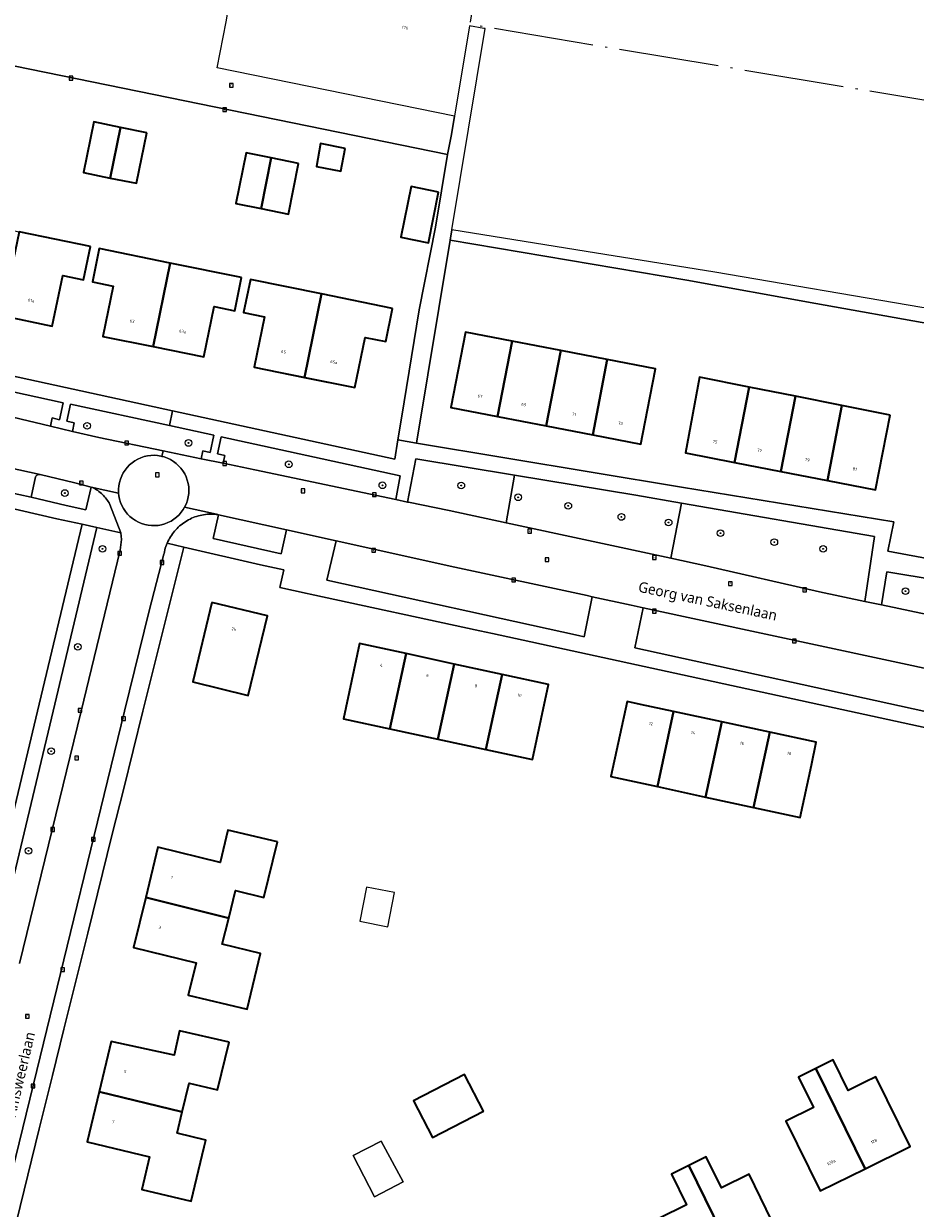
# Model space of a CAD drawing. Header units: metres. Extents: x 253733 to 254887, y 592782 to 593713.
# Tile 10 of 27: x 254018 to 254125, y 593077 to 593219. Entities that reach past the tile are written whole.
import ezdxf
from ezdxf.enums import TextEntityAlignment as Align

# ---------------------------------------------------------------- set-up
doc = ezdxf.new("R2010")
doc.units = ezdxf.units.M
doc.linetypes.add('AL-NAP_LIJN', pattern=[15.25, 12, -1.5, 0.25, -1.5])
for name, color, linetype, lineweight in [('B-WE-GR-BOOM-S', 5, 'Continuous', 25), ('B-WE-OG-BEBOUWING-GV', 2, 'Continuous', 35), ('B-WE-OG-BEBOUWING-T18', 6, 'Continuous', 18), ('B-WE-OG-BEBOUWING_LUIFEL-GV', 2, 'Continuous', 18), ('B-WE-OG-BEBOUWING_OVERBOUWING-GV', 2, 'Continuous', 18), ('B-WE-OG-TERREIN_CULTUURSCHEIDING-GV', 5, 'Continuous', 18), ('B-WE-OG-TERREIN_ERF-GV', 5, 'Continuous', 18), ('B-WE-OG-TOPOGRAFIE-T18', 7, 'Continuous', 18), ('B-WE-RI-GWA_KOLK-S', 6, 'Continuous', 25), ('B-WE-RI-GWA_RIOOLPUT-S', 6, 'Continuous', 25), ('B-WE-VH-VERHARDING_OPEN-GV', 5, 'Continuous', 18), ('X-XX-AL-NAP-G', 7, 'AL-NAP_LIJN', 18)]:
    doc.layers.add(name, color=color, linetype=linetype, lineweight=lineweight)
doc.styles.add('NLCS-ISO', font='NLCS-ISO.ttf')
doc.styles.add('NLCS-ISO-M200-T18', font='NLCS-ISO.ttf', dxfattribs={"height": 0.36})
doc.styles.add('Roelofs', font='segoeui.ttf', dxfattribs={"height": 1.8})

# ---------------------------------------------------------------- blocks, each defined once
blk = doc.blocks.new('SRI-PUT_INSPECTIEPUT_RIOOLPUT-SO')
at = {"color": 0, "linetype": 'ByBlock', "lineweight": 18}
blk.add_lwpolyline([(-1.12, -1.12), (1.12, -1.12), (1.12, 1.12), (-1.12, 1.12)], close=True, dxfattribs=at)
at = {"color": 0, "linetype": 'ByBlock', "lineweight": 18, "style": 'NLCS-ISO'}
blk.add_text('r', height=1.5, dxfattribs=at).set_placement((0, 0.28), align=Align.MIDDLE_CENTER)
blk = doc.blocks.new('SRI-KOLK-SO')
at = {"color": 0, "linetype": 'ByBlock', "lineweight": 18}
blk.add_lwpolyline([(-1.125, -1.125), (1.125, -1.125), (1.125, 1.125), (-1.125, 1.125)], close=True, dxfattribs=at)
at = {"color": 0, "linetype": 'ByBlock', "lineweight": 18, "style": 'NLCS-ISO'}
blk.add_text('k', height=1.5, dxfattribs=at).set_placement((0, 0), align=Align.MIDDLE_CENTER)
blk = doc.blocks.new('SGR-BOOM_01-SO')
at = {"linetype": 'ByBlock', "lineweight": 18}
h = blk.add_hatch(color=0, dxfattribs=at)
h.dxf.hatch_style = 1
edge = h.paths.add_edge_path()
edge.add_arc((0, 0), 0.25, 0, 360)
at = {"color": 0, "linetype": 'ByBlock', "lineweight": 18}
for radius in [2, 0.25]:
    blk.add_circle((0, 0), radius, dxfattribs=at)

msp = doc.modelspace()

# ---------------------------------------------------------------- linework, layer by layer
at = {"layer": 'B-WE-OG-BEBOUWING-GV', "flags": 128}
for points in [[(254029.583, 593206.871), (254026.392, 593207.518), (254025.156, 593201.436), (254028.359, 593200.787)], [(254032.737, 593206.231), (254029.583, 593206.871), (254028.359, 593200.787), (254031.501, 593200.15)], [(254056.578, 593204.347), (254053.625, 593204.938), (254053.132, 593202.16), (254056.066, 593201.608)], [(254047.674, 593203.196), (254044.681, 593203.799), (254043.457, 593197.721), (254046.482, 593197.112)], [(254050.981, 593202.531), (254047.674, 593203.196), (254046.482, 593197.112), (254049.758, 593196.453)], [(254067.817, 593199.075), (254064.515, 593199.749), (254063.278, 593193.688), (254066.584, 593193)], [(254025.992, 593192.545), (254017.425, 593194.325), (254015.332, 593184.254), (254021.391, 593183.005), (254022.649, 593189.061), (254025.16, 593188.54)], [(254035.575, 593190.568), (254027.026, 593192.308), (254026.212, 593188.309), (254028.699, 593187.802), (254027.468, 593181.755), (254033.531, 593180.526)], [(254044.144, 593188.823), (254035.575, 593190.568), (254033.531, 593180.526), (254039.594, 593179.297), (254040.825, 593185.344), (254043.332, 593184.834)], [(254053.749, 593186.862), (254045.193, 593188.602), (254044.382, 593184.614), (254046.888, 593184.104), (254045.658, 593178.058), (254051.709, 593176.832)], [(254062.288, 593185.125), (254053.749, 593186.862), (254051.709, 593176.832), (254057.76, 593175.606), (254058.986, 593181.629), (254061.472, 593181.131)], [(254076.648, 593181.192), (254071.032, 593182.277), (254069.291, 593173.219), (254074.895, 593172.134)], [(254082.501, 593180.061), (254076.648, 593181.192), (254074.895, 593172.134), (254080.748, 593171.002)], [(254088.091, 593178.981), (254082.501, 593180.061), (254080.748, 593171.002), (254086.338, 593169.92)], [(254088.091, 593178.981), (254086.338, 593169.92), (254092.118, 593168.801), (254092.913, 593172.94), (254093.899, 593177.859)], [(254103.363, 593166.61), (254105.126, 593175.667), (254099.172, 593176.844), (254097.493, 593167.753)], [(254105.126, 593175.667), (254103.363, 593166.61), (254108.931, 593165.526), (254110.691, 593174.567)], [(254110.691, 593174.567), (254108.931, 593165.526), (254114.533, 593164.436), (254116.29, 593173.461)], [(254122.096, 593172.313), (254116.29, 593173.461), (254114.533, 593164.436), (254120.338, 593163.306)], [(254040.579, 593149.797), (254038.275, 593140.237), (254044.948, 593138.629), (254047.252, 593148.189)], [(254063.914, 593143.64), (254058.298, 593144.853), (254056.374, 593135.821), (254061.965, 593134.612)], [(254069.682, 593142.395), (254063.914, 593143.64), (254061.965, 593134.612), (254067.733, 593133.365)], [(254075.459, 593141.147), (254069.682, 593142.395), (254067.733, 593133.365), (254073.509, 593132.117)], [(254075.459, 593141.147), (254073.509, 593132.117), (254079.1, 593130.908), (254080.158, 593135.794), (254081.042, 593139.942)], [(254096.064, 593136.688), (254092.095, 593137.544), (254090.472, 593137.894), (254088.527, 593128.868), (254094.115, 593127.661)], [(254101.838, 593135.444), (254096.064, 593136.688), (254094.115, 593127.661), (254099.891, 593126.414)], [(254107.615, 593134.199), (254101.838, 593135.444), (254099.891, 593126.414), (254105.668, 593125.166)], [(254107.615, 593134.199), (254105.668, 593125.166), (254111.259, 593123.959), (254112.621, 593130.252), (254113.204, 593132.994)], [(254048.444, 593121.026), (254042.499, 593122.434), (254041.559, 593118.553), (254034.059, 593120.37), (254032.613, 593114.345), (254032.661, 593114.333), (254042.432, 593111.911), (254042.59, 593111.874), (254043.392, 593115.172), (254046.827, 593114.337)], [(254032.661, 593114.333), (254032.613, 593114.345), (254031.168, 593108.321), (254038.667, 593106.504), (254037.727, 593102.623), (254044.795, 593100.921), (254046.421, 593107.609), (254041.824, 593108.726), (254042.59, 593111.874), (254042.432, 593111.911)], [(254042.641, 593096.978), (254036.678, 593098.312), (254036.023, 593095.384), (254028.453, 593097.031), (254027.007, 593090.997), (254027.044, 593090.989), (254036.955, 593088.582), (254036.997, 593088.572), (254037.829, 593092.044), (254041.262, 593091.221)], [(254113.149, 593093.812), (254119.098, 593081.753), (254124.506, 593084.434), (254120.361, 593092.809), (254119.033, 593092.152), (254117.05, 593091.171), (254115.227, 593094.854)], [(254113.149, 593093.812), (254111.07, 593092.769), (254112.882, 593089.108), (254109.546, 593087.457), (254113.69, 593079.079), (254119.098, 593081.753)], [(254073.205, 593088.668), (254070.924, 593093.071), (254064.79, 593089.893), (254067.071, 593085.49)], [(254036.388, 593086.03), (254036.997, 593088.572), (254036.955, 593088.582), (254027.044, 593090.989), (254027.007, 593090.997), (254025.562, 593084.967), (254033.07, 593083.168), (254032.138, 593079.278), (254038.08, 593077.855), (254039.641, 593084.37), (254039.829, 593085.195)], [(254097.892, 593082.137), (254095.799, 593081.098), (254097.604, 593077.407), (254094.268, 593075.777), (254098.408, 593067.362), (254103.826, 593070.028)], [(254097.892, 593082.137), (254103.826, 593070.028), (254109.242, 593072.685), (254105.132, 593081.089), (254101.802, 593079.46), (254099.985, 593083.176)]]:
    msp.add_lwpolyline(points, close=True, dxfattribs=at)
at = {"layer": 'B-WE-OG-BEBOUWING_LUIFEL-GV', "flags": 128}
msp.add_lwpolyline([(254062.511, 593114.934), (254059.138, 593115.598), (254058.33, 593111.495), (254061.703, 593110.831)], close=True, dxfattribs=at)
at = {"layer": 'B-WE-OG-BEBOUWING_OVERBOUWING-GV', "flags": 128}
msp.add_lwpolyline([(254060.913, 593085.063), (254057.545, 593083.349), (254060.116, 593078.364), (254063.538, 593080.185)], close=True, dxfattribs=at)
at = {"layer": 'B-WE-OG-TERREIN_CULTUURSCHEIDING-GV', "flags": 128}
for points in [[(254022.682, 593173.789), (254005.296, 593177.563), (254004.856, 593175.53), (254005.739, 593175.351), (254005.568, 593174.514), (254013.911, 593172.681), (254021.165, 593170.975), (254021.369, 593171.958), (254022.241, 593171.746)], [(254035.469, 593171.038), (254023.575, 593173.611), (254023.126, 593171.556), (254024.021, 593171.36), (254023.825, 593170.35), (254026.963, 593169.612), (254034.711, 593168.006), (254039.276, 593167.06), (254039.469, 593167.998), (254040.351, 593167.819), (254040.792, 593169.886)], [(254041.701, 593169.694), (254041.253, 593167.651), (254042.141, 593167.465), (254041.941, 593166.507), (254045.731, 593165.722), (254062.665, 593162.152), (254063.203, 593164.99)], [(254076.921, 593165.096), (254065.081, 593167.048), (254064.094, 593161.851), (254064.195, 593161.83), (254069.068, 593160.837), (254075.92, 593159.364)], [(254019.929, 593165.163), (254019.862, 593165.168), (254019.796, 593165.165), (254019.73, 593165.155), (254019.666, 593165.136), (254019.604, 593165.11), (254019.547, 593165.077), (254019.493, 593165.037), (254019.445, 593164.991), (254019.402, 593164.939), (254019.378, 593164.903), (254018.864, 593162.433), (254023.05, 593161.453), (254025.409, 593160.927), (254026.059, 593163.656), (254024.112, 593164.153)], [(254091.535, 593162.686), (254076.921, 593165.096), (254075.92, 593159.364), (254095.712, 593155.109), (254097.008, 593161.737)], [(254120.194, 593157.717), (254097.008, 593161.737), (254095.712, 593155.109), (254099.933, 593154.201), (254113.573, 593151.055), (254119.056, 593149.907)], [(254049.548, 593158.519), (254041.373, 593160.334), (254040.72, 593157.485), (254048.909, 593155.649)]]:
    msp.add_lwpolyline(points, close=True, dxfattribs=at)
for points in [[(254017.452, 593106.412), (254024.848, 593136.733), (254029.561, 593156.056), (254029.725, 593157.349), (254029.611, 593158.154), (254026.751, 593158.815), (254021.479, 593136.733), (254013.498, 593103.305)], [(254151.697, 593148.504), (254121.694, 593153.472), (254121.054, 593149.489), (254132.027, 593147.193)]]:
    msp.add_lwpolyline(points, dxfattribs=at)
at = {"layer": 'B-WE-OG-TERREIN_ERF-GV', "flags": 128}
for points in [[(254068.878, 593203.614), (254007.485, 593216.149), (254000, 593217.647), (253983.574, 593220.934), (253969.941, 593223.427), (253958.82, 593225.278), (253951.699, 593226.435), (253949.331, 593212.254), (253946.009, 593192.352), (253948.847, 593191.734), (254000, 593180.605), (254035.854, 593172.805), (254062.541, 593166.999), (254062.923, 593169.332), (254063.345, 593171.914), (254065.478, 593184.958), (254067.435, 593194.872)], [(254028.359, 593200.787), (254025.156, 593201.436), (254026.392, 593207.518), (254029.583, 593206.871), (254032.737, 593206.231), (254031.501, 593200.15)], [(254053.625, 593204.938), (254056.578, 593204.347), (254056.066, 593201.608), (254053.132, 593202.16)], [(254044.681, 593203.799), (254047.674, 593203.196), (254050.981, 593202.531), (254049.758, 593196.453), (254046.482, 593197.112), (254043.457, 593197.721)], [(254064.515, 593199.749), (254067.817, 593199.075), (254066.584, 593193), (254063.278, 593193.688)], [(254017.425, 593194.325), (254025.992, 593192.545), (254025.16, 593188.54), (254022.649, 593189.061), (254021.391, 593183.005), (254015.332, 593184.254), (254009.274, 593185.502), (254010.532, 593191.558), (254008.022, 593192.08), (254008.858, 593196.105)], [(254044.144, 593188.823), (254043.332, 593184.834), (254040.825, 593185.344), (254039.594, 593179.297), (254027.468, 593181.755), (254028.699, 593187.802), (254026.212, 593188.309), (254027.026, 593192.308), (254035.575, 593190.568)], [(254053.749, 593186.862), (254062.288, 593185.125), (254061.472, 593181.131), (254058.986, 593181.629), (254057.76, 593175.606), (254045.658, 593178.058), (254046.888, 593184.104), (254044.382, 593184.614), (254045.193, 593188.602)], [(254092.913, 593172.94), (254092.118, 593168.801), (254086.338, 593169.92), (254080.748, 593171.002), (254074.895, 593172.134), (254069.291, 593173.219), (254071.032, 593182.277), (254076.648, 593181.192), (254082.501, 593180.061), (254088.091, 593178.981), (254093.899, 593177.859)], [(254105.126, 593175.667), (254110.691, 593174.567), (254116.29, 593173.461), (254122.096, 593172.313), (254120.338, 593163.306), (254114.533, 593164.436), (254108.931, 593165.526), (254103.363, 593166.61), (254097.493, 593167.753), (254099.172, 593176.844)], [(254044.948, 593138.629), (254038.275, 593140.237), (254040.579, 593149.797), (254047.252, 593148.189)], [(254067.733, 593133.365), (254061.965, 593134.612), (254056.374, 593135.821), (254058.298, 593144.853), (254063.914, 593143.64), (254069.682, 593142.395), (254075.459, 593141.147), (254081.042, 593139.942), (254080.158, 593135.794), (254079.1, 593130.908), (254073.509, 593132.117)], [(254099.891, 593126.414), (254094.115, 593127.661), (254088.527, 593128.868), (254090.472, 593137.894), (254092.095, 593137.544), (254096.064, 593136.688), (254101.838, 593135.444), (254107.615, 593134.199), (254113.204, 593132.994), (254112.621, 593130.252), (254111.259, 593123.959), (254105.668, 593125.166)], [(254044.795, 593100.921), (254037.727, 593102.623), (254038.667, 593106.504), (254031.168, 593108.321), (254032.613, 593114.345), (254034.059, 593120.37), (254041.559, 593118.553), (254042.499, 593122.434), (254048.444, 593121.026), (254046.827, 593114.337), (254043.392, 593115.172), (254042.59, 593111.874), (254041.824, 593108.726), (254046.421, 593107.609)], [(254042.641, 593096.978), (254041.262, 593091.221), (254037.829, 593092.044), (254036.997, 593088.572), (254036.388, 593086.03), (254039.829, 593085.195), (254039.641, 593084.37), (254038.08, 593077.855), (254032.138, 593079.278), (254033.07, 593083.168), (254025.562, 593084.967), (254027.007, 593090.997), (254028.453, 593097.031), (254036.023, 593095.384), (254036.678, 593098.312)], [(254113.69, 593079.079), (254109.546, 593087.457), (254112.882, 593089.108), (254111.07, 593092.769), (254113.149, 593093.812), (254115.227, 593094.854), (254117.05, 593091.171), (254119.033, 593092.152), (254120.361, 593092.809), (254124.506, 593084.434), (254119.098, 593081.753)], [(254073.205, 593088.668), (254067.071, 593085.49), (254064.79, 593089.893), (254070.924, 593093.071)], [(254063.538, 593080.185), (254060.116, 593078.364), (254057.545, 593083.349), (254060.913, 593085.063)], [(254109.242, 593072.685), (254103.826, 593070.028), (254098.408, 593067.362), (254094.268, 593075.777), (254097.604, 593077.407), (254095.799, 593081.098), (254099.985, 593083.176), (254101.802, 593079.46), (254105.132, 593081.089)]]:
    msp.add_lwpolyline(points, close=True, dxfattribs=at)
for points in [[(254156.485, 593184.669), (254152.003, 593185.352), (254151.963, 593185.112), (254152.472, 593185.021), (254151.788, 593181.199), (254145.938, 593182.245), (254146.161, 593183.491), (254140.346, 593184.461), (254140.174, 593184.49), (254139.423, 593178.674), (254131.714, 593179.983), (254126.604, 593180.848), (254127.06, 593183.235), (254113.133, 593185.696), (254097.653, 593188.519), (254069.206, 593193.326), (254065.178, 593168.929), (254096.995, 593163.627), (254122.534, 593159.471), (254121.82, 593155.936), (254152.14, 593150.29), (254155.663, 593149.687), (254161.129, 593182.547)], [(254012.004, 593104.882), (254019.616, 593136.733), (254024.98, 593159.178), (254021.937, 593159.833), (254000, 593164.925)], [(254155.53, 593128.411), (254117.192, 593136.733), (254074.31, 593146.042), (254072.762, 593146.378), (254052.381, 593150.782), (254052.02, 593150.861), (254048.745, 593151.581), (254049.21, 593153.699), (254046.415, 593154.331), (254037.18, 593156.433), (254032.281, 593136.733), (254029.929, 593127.275), (254028.602, 593121.939), (254025.646, 593110.054), (254022.78, 593098.531), (254021.397, 593092.97), (254019.823, 593086.552), (254017.088, 593075.395)]]:
    msp.add_lwpolyline(points, dxfattribs=at)
at = {"layer": 'B-WE-VH-VERHARDING_OPEN-GV', "flags": 128}
for points in [[(254007.485, 593216.149), (254068.878, 593203.614), (254069.355, 593206.007), (254069.719, 593208.202), (254041.186, 593214.016), (254042.273, 593219.543), (254042.504, 593220.717), (254041.684, 593221.215), (254038.081, 593221.806), (254031.814, 593222.834), (254028.889, 593223.314), (254025.94, 593223.798), (254019.966, 593224.778), (254017.025, 593225.26)], [(254005.296, 593177.563), (254022.682, 593173.789), (254022.241, 593171.746), (254021.369, 593171.958), (254021.165, 593170.975), (254023.825, 593170.35), (254024.021, 593171.36), (254023.126, 593171.556), (254023.575, 593173.611), (254035.469, 593171.038), (254035.854, 593172.805), (254000, 593180.605)], [(254016.085, 593166.02), (254019.929, 593165.163), (254024.112, 593164.153), (254026.059, 593163.656), (254029.362, 593162.94), (254029.355, 593163.004), (254029.352, 593163.413), (254029.388, 593163.82), (254029.463, 593164.221), (254029.577, 593164.613), (254029.728, 593164.993), (254029.915, 593165.356), (254030.136, 593165.699), (254030.389, 593166.02), (254030.672, 593166.314), (254030.982, 593166.58), (254031.316, 593166.815), (254031.672, 593167.016), (254032.045, 593167.182), (254032.432, 593167.312), (254032.83, 593167.403), (254033.235, 593167.455), (254033.643, 593167.469), (254034.051, 593167.442), (254034.454, 593167.377), (254034.567, 593167.347), (254034.711, 593168.006), (254026.963, 593169.612), (254023.825, 593170.35), (254021.165, 593170.975), (254013.911, 593172.681)], [(254152.14, 593150.29), (254121.82, 593155.936), (254122.534, 593159.471), (254096.995, 593163.627), (254065.178, 593168.929), (254062.923, 593169.332), (254062.541, 593166.999), (254035.854, 593172.805), (254035.469, 593171.038), (254040.792, 593169.886), (254040.351, 593167.819), (254039.469, 593167.998), (254039.276, 593167.06), (254041.941, 593166.507), (254042.141, 593167.465), (254041.253, 593167.651), (254041.701, 593169.694), (254063.203, 593164.99), (254062.665, 593162.152), (254064.094, 593161.851), (254065.081, 593167.048), (254076.921, 593165.096), (254091.535, 593162.686), (254097.008, 593161.737), (254120.194, 593157.717), (254119.056, 593149.907), (254121.054, 593149.489), (254121.694, 593153.472), (254151.697, 593148.504)], [(254132.027, 593147.193), (254121.054, 593149.489), (254119.056, 593149.907), (254113.573, 593151.055), (254099.933, 593154.201), (254095.712, 593155.109), (254075.92, 593159.364), (254069.068, 593160.837), (254064.195, 593161.83), (254064.094, 593161.851), (254062.665, 593162.152), (254045.731, 593165.722), (254041.941, 593166.507), (254039.276, 593167.06), (254034.711, 593168.006), (254034.567, 593167.347), (254034.849, 593167.273), (254035.232, 593167.131), (254035.599, 593166.953), (254035.948, 593166.74), (254036.275, 593166.495), (254036.576, 593166.219), (254036.849, 593165.916), (254037.092, 593165.587), (254037.302, 593165.237), (254037.477, 593164.868), (254037.615, 593164.484), (254037.716, 593164.088), (254037.779, 593163.684), (254037.802, 593163.276), (254037.785, 593162.868), (254037.729, 593162.464), (254037.635, 593162.066), (254037.502, 593161.68), (254037.333, 593161.308), (254037.284, 593161.223), (254040.755, 593160.471), (254041.303, 593160.349), (254041.373, 593160.334), (254049.548, 593158.519), (254055.494, 593157.199), (254069.771, 593154.029), (254085.662, 593150.615), (254086.285, 593150.481), (254090.941, 593149.48), (254092.414, 593149.164), (254150.264, 593136.733)], [(254015.885, 593163.082), (254018.864, 593162.433), (254019.378, 593164.903), (254019.402, 593164.939), (254019.445, 593164.991), (254019.493, 593165.037), (254019.547, 593165.077), (254019.604, 593165.11), (254019.666, 593165.136), (254019.73, 593165.155), (254019.796, 593165.165), (254019.862, 593165.168), (254019.929, 593165.163), (254016.085, 593166.02)], [(254000, 593164.925), (254021.937, 593159.833), (254024.98, 593159.178), (254026.751, 593158.815), (254029.611, 593158.154), (254028.292, 593161.579), (254028.207, 593161.743), (254028.115, 593161.904), (254028.015, 593162.06), (254027.91, 593162.212), (254027.797, 593162.359), (254027.679, 593162.501), (254027.554, 593162.638), (254027.424, 593162.769), (254027.288, 593162.894), (254027.147, 593163.014), (254027.001, 593163.127), (254026.85, 593163.234), (254026.694, 593163.335), (254026.535, 593163.428), (254026.371, 593163.515), (254026.204, 593163.594), (254026.059, 593163.656), (254025.409, 593160.927), (254023.05, 593161.453), (254018.864, 593162.433), (254015.885, 593163.082)], [(254009.745, 593053.725), (254019.515, 593093.539), (254030.071, 593136.733), (254033.02, 593148.802), (254034.806, 593155.583), (254034.823, 593155.68), (254034.865, 593155.89), (254034.916, 593156.099), (254034.974, 593156.306), (254035.039, 593156.51), (254035.113, 593156.712), (254035.193, 593156.911), (254035.201, 593156.929), (254035.281, 593157.106), (254035.377, 593157.299), (254035.479, 593157.487), (254035.589, 593157.672), (254035.705, 593157.853), (254035.828, 593158.029), (254035.957, 593158.2), (254036.093, 593158.367), (254036.234, 593158.528), (254036.382, 593158.684), (254036.535, 593158.834), (254036.694, 593158.979), (254036.858, 593159.117), (254037.027, 593159.249), (254037.201, 593159.375), (254037.38, 593159.494), (254037.562, 593159.607), (254037.749, 593159.712), (254037.94, 593159.811), (254038.134, 593159.902), (254038.332, 593159.987), (254038.532, 593160.063), (254038.736, 593160.133), (254038.941, 593160.194), (254039.149, 593160.248), (254039.359, 593160.294), (254039.57, 593160.332), (254039.782, 593160.363), (254039.996, 593160.385), (254040.21, 593160.4), (254040.425, 593160.406), (254040.639, 593160.405), (254040.854, 593160.395), (254041.068, 593160.378), (254041.303, 593160.349), (254040.755, 593160.471), (254037.284, 593161.223), (254037.129, 593160.955), (254036.892, 593160.622), (254036.623, 593160.315), (254036.326, 593160.034), (254036.004, 593159.783), (254035.659, 593159.565), (254035.294, 593159.381), (254034.913, 593159.233), (254034.52, 593159.123), (254034.118, 593159.051), (254033.711, 593159.018), (254033.303, 593159.025), (254032.897, 593159.071), (254032.498, 593159.156), (254032.108, 593159.279), (254031.732, 593159.439), (254031.374, 593159.634), (254031.036, 593159.864), (254030.722, 593160.124), (254030.434, 593160.414), (254030.176, 593160.731), (254029.949, 593161.071), (254029.757, 593161.431), (254029.599, 593161.808), (254029.48, 593162.198), (254029.398, 593162.598), (254029.362, 593162.94), (254026.059, 593163.656), (254026.204, 593163.594), (254026.371, 593163.515), (254026.535, 593163.428), (254026.694, 593163.335), (254026.85, 593163.234), (254027.001, 593163.127), (254027.147, 593163.014), (254027.288, 593162.894), (254027.424, 593162.769), (254027.554, 593162.638), (254027.679, 593162.501), (254027.797, 593162.359), (254027.91, 593162.212), (254028.015, 593162.06), (254028.115, 593161.904), (254028.207, 593161.743), (254028.292, 593161.579), (254029.611, 593158.154), (254029.725, 593157.349), (254029.561, 593156.056), (254024.848, 593136.733), (254017.452, 593106.412)], [(254126.133, 593136.733), (254091.414, 593144.345), (254092.414, 593149.164), (254090.941, 593149.48), (254086.285, 593150.481), (254085.313, 593145.662), (254084.636, 593145.831), (254054.387, 593152.463), (254055.494, 593157.199), (254049.548, 593158.519), (254048.909, 593155.649), (254040.72, 593157.485), (254041.373, 593160.334), (254041.303, 593160.349), (254041.068, 593160.378), (254040.854, 593160.395), (254040.639, 593160.405), (254040.425, 593160.406), (254040.21, 593160.4), (254039.996, 593160.385), (254039.782, 593160.363), (254039.57, 593160.332), (254039.359, 593160.294), (254039.149, 593160.248), (254038.941, 593160.194), (254038.736, 593160.133), (254038.532, 593160.063), (254038.332, 593159.987), (254038.134, 593159.902), (254037.94, 593159.811), (254037.749, 593159.712), (254037.562, 593159.607), (254037.38, 593159.494), (254037.201, 593159.375), (254037.027, 593159.249), (254036.858, 593159.117), (254036.694, 593158.979), (254036.535, 593158.834), (254036.382, 593158.684), (254036.234, 593158.528), (254036.093, 593158.367), (254035.957, 593158.2), (254035.828, 593158.029), (254035.705, 593157.853), (254035.589, 593157.672), (254035.479, 593157.487), (254035.377, 593157.299), (254035.281, 593157.106), (254035.201, 593156.929), (254037.18, 593156.433), (254046.415, 593154.331), (254049.21, 593153.699), (254048.745, 593151.581), (254052.02, 593150.861), (254052.381, 593150.782), (254072.762, 593146.378), (254074.31, 593146.042), (254117.192, 593136.733), (254155.53, 593128.411)], [(254017.088, 593075.395), (254019.823, 593086.552), (254021.397, 593092.97), (254022.78, 593098.531), (254025.646, 593110.054), (254028.602, 593121.939), (254029.929, 593127.275), (254032.281, 593136.733), (254037.18, 593156.433), (254035.201, 593156.929), (254035.193, 593156.911), (254035.113, 593156.712), (254035.039, 593156.51), (254034.974, 593156.306), (254034.916, 593156.099), (254034.865, 593155.89), (254034.823, 593155.68), (254034.806, 593155.583), (254033.02, 593148.802), (254030.071, 593136.733), (254019.515, 593093.539), (254009.745, 593053.725)]]:
    msp.add_lwpolyline(points, dxfattribs=at)
for points in [[(254069.408, 593194.546), (254073.402, 593218.735), (254073.232, 593218.763), (254071.523, 593219.082), (254069.719, 593208.202), (254069.355, 593206.007), (254068.878, 593203.614), (254067.435, 593194.872), (254065.478, 593184.958), (254063.345, 593171.914), (254062.923, 593169.332), (254065.178, 593168.929), (254069.206, 593193.326)], [(254085.543, 593191.948), (254069.408, 593194.546), (254069.206, 593193.326), (254097.653, 593188.519), (254113.133, 593185.696), (254127.06, 593183.235), (254127.407, 593185.047), (254125.902, 593185.238), (254101.028, 593189.492)], [(254034.567, 593167.347), (254034.454, 593167.377), (254034.051, 593167.442), (254033.643, 593167.469), (254033.235, 593167.455), (254032.83, 593167.403), (254032.432, 593167.312), (254032.045, 593167.182), (254031.672, 593167.016), (254031.316, 593166.815), (254030.982, 593166.58), (254030.672, 593166.314), (254030.389, 593166.02), (254030.136, 593165.699), (254029.915, 593165.356), (254029.728, 593164.993), (254029.577, 593164.613), (254029.463, 593164.221), (254029.388, 593163.82), (254029.352, 593163.413), (254029.355, 593163.004), (254029.362, 593162.94), (254029.398, 593162.598), (254029.48, 593162.198), (254029.599, 593161.808), (254029.757, 593161.431), (254029.949, 593161.071), (254030.176, 593160.731), (254030.434, 593160.414), (254030.722, 593160.124), (254031.036, 593159.864), (254031.374, 593159.634), (254031.732, 593159.439), (254032.108, 593159.279), (254032.498, 593159.156), (254032.897, 593159.071), (254033.303, 593159.025), (254033.711, 593159.018), (254034.118, 593159.051), (254034.52, 593159.123), (254034.913, 593159.233), (254035.294, 593159.381), (254035.659, 593159.565), (254036.004, 593159.783), (254036.326, 593160.034), (254036.623, 593160.315), (254036.892, 593160.622), (254037.129, 593160.955), (254037.284, 593161.223), (254037.333, 593161.308), (254037.502, 593161.68), (254037.635, 593162.066), (254037.729, 593162.464), (254037.785, 593162.868), (254037.802, 593163.276), (254037.779, 593163.684), (254037.716, 593164.088), (254037.615, 593164.484), (254037.477, 593164.868), (254037.302, 593165.237), (254037.092, 593165.587), (254036.849, 593165.916), (254036.576, 593166.219), (254036.275, 593166.495), (254035.948, 593166.74), (254035.599, 593166.953), (254035.232, 593167.131), (254034.849, 593167.273)], [(254026.751, 593158.815), (254024.98, 593159.178), (254019.616, 593136.733), (254012.004, 593104.882), (254011.693, 593103.594), (254013.498, 593103.305), (254021.479, 593136.733)], [(254069.771, 593154.029), (254055.494, 593157.199), (254054.387, 593152.463), (254084.636, 593145.831), (254085.313, 593145.662), (254086.285, 593150.481), (254085.662, 593150.615)], [(254092.414, 593149.164), (254091.414, 593144.345), (254126.133, 593136.733), (254155.975, 593130.19), (254158.568, 593129.622), (254159.745, 593134.696), (254157.063, 593135.272), (254150.264, 593136.733)]]:
    msp.add_lwpolyline(points, close=True, dxfattribs=at)
at = {"layer": 'X-XX-AL-NAP-G', "flags": 128}
msp.add_lwpolyline([(254102.801, 593520.935), (254099.755, 593508.133), (254007.846, 593518.465, -0.4286156), (254013.098, 593511.541), (253999.218, 593426.003, -0.4032105), (253993.668, 593421.842), (253980.886, 593423.424), (253979.986, 593416.151), (253979.791, 593414.764), (253978.505, 593404.255), (253972.763, 593363.299), (253967.581, 593332.164), (253961.299, 593294.433), (253955.527, 593259.747), (253956.46, 593265.356, -0.4142106), (253962.213, 593269.467), (253962.8, 593269.369), (254051.077, 593254.676, -0.4142392), (254053.543, 593251.224), (254050.696, 593234.124), (254068.471, 593231.166, -0.4142136), (254072.582, 593225.413), (254071.559, 593219.267), (254073.631, 593218.922), (254159.798, 593204.576), (254156.434, 593184.363), (254158.209, 593184.067), (254163.371, 593181.38), (254168.797, 593180.479), (254169.409, 593184.168), (254169.788, 593186.395), (254170.908, 593193.217), (254171.625, 593197.55), (254173.803, 593210.801), (254174.307, 593213.913), (254176.5, 593227.111), (254177.638, 593234.024), (254179.992, 593247.945), (254182.79, 593264.714), (254184.987, 593277.945), (254185.661, 593282.024), (254187.784, 593295.318), (254188.374, 593299.07), (254189.72, 593307.62), (254191.069, 593316.074), (254192.877, 593327.577), (254193.962, 593334.386), (254194.779, 593339.638), (254195.417, 593343.654), (254195.592, 593344.76), (254197.445, 593357.308), (254197.84, 593359.98), (254200.24, 593376.777), (254202.482, 593392.216), (254202.896, 593395.102), (254205.37, 593412.197), (254208.054, 593430.59), (254209.355, 593439.666), (254210.724, 593449.008), (254210.991, 593450.976), (254211.538, 593454.75), (254213.164, 593465.905), (254213.65, 593469.306), (254214.18, 593472.929), (254215.456, 593481.827), (254216.944, 593493.269, 0.4027189), (254213.649, 593497.727), (254204.637, 593499.161), (254173.638, 593504.44, 0.0119463), (254154.472, 593507.302), (254120.022, 593511.318, -0.0447762), (254105.92, 593515.255, -0.3459227), (254102.753, 593520.56)], format="xyb", close=True, dxfattribs=at)

# ---------------------------------------------------------------- block references
at = {"layer": 'B-WE-GR-BOOM-S', "xscale": 0.2, "yscale": 0.2, "zscale": 0.2}
for p in [(254025.564, 593171.011), (254037.766, 593168.955), (254049.803, 593166.389), (254022.907, 593162.937), (254061.059, 593163.867), (254070.541, 593163.835), (254077.383, 593162.426), (254083.399, 593161.395), (254089.779, 593160.066), (254095.458, 593159.395), (254101.694, 593158.118), (254108.161, 593157.04), (254027.412, 593156.234), (254114.02, 593156.232), (254123.915, 593151.139), (254024.454, 593144.449), (254021.245, 593131.927), (254018.527, 593119.958)]:
    msp.add_blockref('SGR-BOOM_01-SO', p, dxfattribs=at)
at = {"layer": 'B-WE-RI-GWA_KOLK-S', "xscale": 0.2, "yscale": 0.2, "zscale": 0.2}
for p in [(254023.634, 593212.787), (254042.107, 593208.988), (254030.339, 593168.94), (254042.114, 593166.49), (254024.874, 593164.158), (254060.102, 593162.728), (254078.765, 593158.358), (254060.007, 593156.058), (254029.477, 593155.702), (254034.559, 593154.588), (254093.753, 593155.196), (254076.841, 593152.478), (254111.819, 593151.308), (254093.753, 593148.747), (254110.555, 593145.16), (254024.728, 593136.822), (254029.944, 593135.842), (254021.44, 593122.509), (254026.308, 593121.316), (254022.641, 593105.684), (254019.069, 593091.68)]:
    msp.add_blockref('SRI-KOLK-SO', p, dxfattribs=at)
at = {"layer": 'B-WE-RI-GWA_RIOOLPUT-S', "xscale": 0.2, "yscale": 0.2, "zscale": 0.2}
for p in [(254042.899, 593211.909), (254034.025, 593165.124), (254051.519, 593163.202), (254080.829, 593154.948), (254102.889, 593152.035), (254024.335, 593131.095), (254018.387, 593100.051)]:
    msp.add_blockref('SRI-PUT_INSPECTIEPUT_RIOOLPUT-SO', p, dxfattribs=at)

# ---------------------------------------------------------------- texts
at = {"layer": 'B-WE-OG-BEBOUWING-T18', "style": 'NLCS-ISO-M200-T18'}
for s, rotation, p in [('176', 350.4, (254063.787, 593218.861)), ('61a', 348.4, (254018.866, 593186.078)), ('63', 348.6, (254030.996, 593183.591)), ('63a', 348.6, (254037.059, 593182.362)), ('65', 348.6, (254049.18, 593179.895)), ('65a', 348.6, (254055.231, 593178.669)), ('67', 349, (254072.796, 593174.578)), ('69', 349, (254078.054, 593173.56)), ('71', 349, (254084.094, 593172.391)), ('73', 349, (254089.674, 593171.311)), ('75', 349, (254101.037, 593169.101)), ('77', 349, (254106.391, 593168.058)), ('79', 349, (254112.127, 593166.942)), ('81', 349, (254117.83, 593165.832)), ('2k', 346.4, (254043.224, 593146.588)), ('4', 347.8, (254060.93, 593142.239)), ('6', 347.8, (254066.48, 593141.04)), ('8', 347.8, (254072.3, 593139.783)), ('10', 347.8, (254077.543, 593138.651)), ('12', 347.8, (254093.337, 593135.23)), ('14', 347.8, (254098.398, 593134.139)), ('16', 347.8, (254104.286, 593132.87)), ('18', 347.8, (254109.949, 593131.65)), ('1', 346.5, (254035.767, 593116.774)), ('3', 346.5, (254034.322, 593110.75)), ('5', 346.5, (254030.161, 593093.431)), ('7', 346.5, (254028.716, 593087.399)), ('128', 26.4, (254120.139, 593085.06)), ('128a', 26.3, (254115.001, 593082.516))]:
    msp.add_text(s, height=0.36, rotation=rotation, dxfattribs=at).set_placement(p, align=Align.MIDDLE)

# ---------------------------------------------------------------- next in the draw order: texts
at = {"layer": 'B-WE-OG-TOPOGRAFIE-T18', "char_height": 1.25, "attachment_point": 2, "style": 'Roelofs', "bg_fill": 3, "box_fill_scale": 1.1, "bg_fill_color": 256, "bg_fill_transparency": 0}
for s, insert, rotation in [('Georg van Saksenlaan', (254100.293, 593150.572), 348.1), ('Doede van Amsweerlaan', (254015.944, 593089.07), 76.7)]:
    msp.add_mtext(s, dxfattribs=dict(at, insert=insert, rotation=rotation))

doc.saveas('drawing.dxf')
